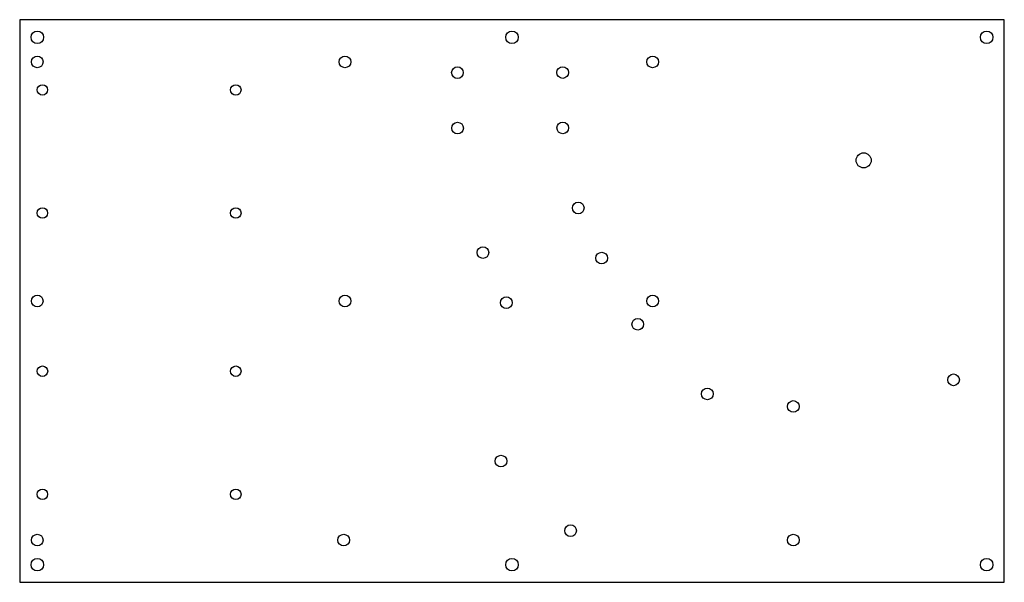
# Model space of a CAD drawing. Header units: inches. Extents: x 0 to 14, y 0 to 8.
import ezdxf

# ---------------------------------------------------------------- set-up
doc = ezdxf.new("R2010")
doc.units = ezdxf.units.IN
doc.header["$MEASUREMENT"] = 0

msp = doc.modelspace()

# ---------------------------------------------------------------- linework, layer by layer
at = {"color": 7, "linetype": 'Continuous', "lineweight": 25}
for p, q in [((14, 8), (0, 8)), ((0, 8), (0, 0)), ((14, 0), (14, 8)), ((0, 0), (14, 0))]:
    msp.add_line(p, q, dxfattribs=at)
for centre, radius in [((0.25, 7.75), 0.0885), ((7, 7.75), 0.0885), ((13.75, 7.75), 0.0885), ((0.25, 7.4), 0.083), ((4.625, 7.4), 0.083), ((9, 7.4), 0.083), ((6.225, 7.247), 0.083), ((7.721, 7.249), 0.083), ((0.323, 7.001), 0.0747), ((3.073, 7.001), 0.0748), ((6.226, 6.459), 0.083), ((7.722, 6.461), 0.083), ((12, 6), 0.107), ((0.323, 5.251), 0.0747), ((3.073, 5.251), 0.0747), ((7.942, 5.323), 0.083), ((6.587, 4.689), 0.083), ((8.275, 4.61), 0.083), ((0.25, 4), 0.083), ((4.625, 4), 0.083), ((9, 4), 0.083), ((6.92, 3.976), 0.083), ((8.788, 3.669), 0.083), ((0.323, 3.001), 0.0748), ((3.073, 3.001), 0.0748), ((13.278, 2.879), 0.083), ((9.778, 2.679), 0.083), ((11, 2.5), 0.083), ((6.843, 1.724), 0.083), ((0.323, 1.251), 0.0747), ((3.073, 1.251), 0.0748), ((7.833, 0.734), 0.083), ((0.25, 0.6), 0.083), ((4.607, 0.6), 0.083), ((11, 0.6), 0.083), ((0.25, 0.25), 0.0885), ((7, 0.25), 0.0885), ((13.75, 0.25), 0.0885)]:
    msp.add_circle(centre, radius, dxfattribs=at)

doc.saveas('drawing.dxf')
